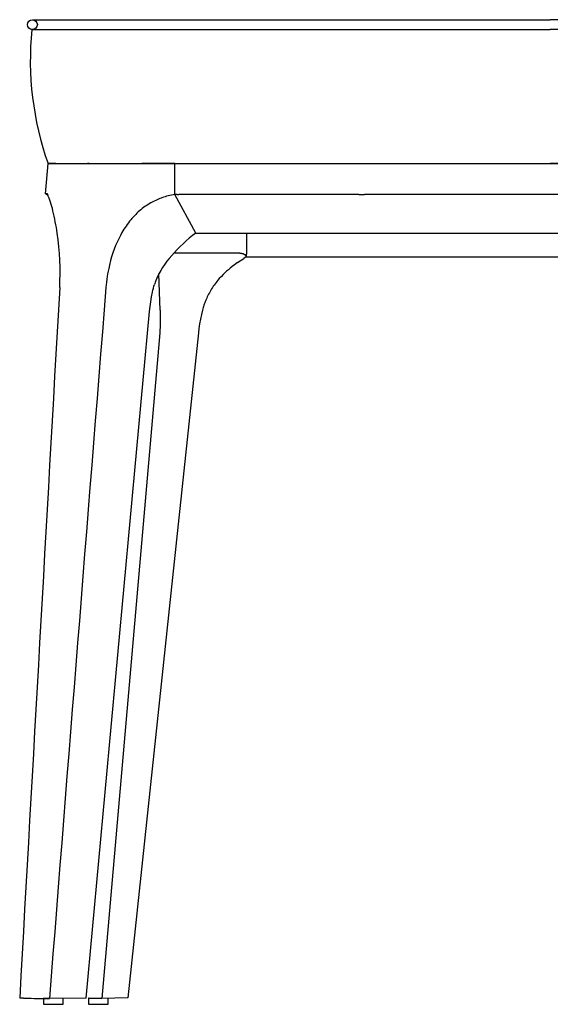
# Model space of a CAD drawing. Header units: centimetres. Extents: x 487 to 2964, y -18124 to -15477.
# Tile 2 of 9: x 520 to 787, y -16531 to -16035. Entities that reach past the tile are written whole.
import ezdxf

# ---------------------------------------------------------------- set-up
doc = ezdxf.new("R2010")
doc.units = ezdxf.units.CM
doc.layers.add('Livello 1', color=250, linetype='Continuous')

msp = doc.modelspace()

# ---------------------------------------------------------------- linework, layer by layer
at = {"layer": 'Livello 1'}
for p, q in [((526.03, -16035.26), (786.78, -16035.26)), ((1047.53, -16035.26), (786.78, -16035.26)), ((526.03, -16040.26), (786.78, -16040.26)), ((1047.53, -16040.26), (786.78, -16040.26)), ((532.58, -16122.93), (533.91, -16107.76)), ((533.91, -16107.76), (533.96, -16107.76)), ((533.91, -16107.76), (533.91, -16107.76)), ((534.25, -16107.76), (533.96, -16107.76)), ((534.26, -16107.76), (534.25, -16107.76)), ((534.26, -16107.76), (534.43, -16107.76)), ((534.81, -16107.76), (534.43, -16107.76)), ((537.89, -16107.76), (534.81, -16107.76)), ((537.89, -16107.76), (553.69, -16107.76)), ((553.89, -16107.76), (553.69, -16107.76)), ((554.6, -16107.76), (553.89, -16107.76)), ((554.6, -16107.76), (581.08, -16107.76)), ((581.58, -16107.76), (581.08, -16107.76)), ((597.66, -16107.76), (581.58, -16107.76)), ((597.66, -16123.25), (597.66, -16107.76)), ((597.66, -16107.76), (974.34, -16107.76)), ((532.59, -16122.93), (532.58, -16122.93)), ((533.89, -16123.75), (532.59, -16122.93)), ((532.59, -16122.93), (532.63, -16122.93)), ((532.9, -16122.93), (532.63, -16122.93)), ((532.9, -16122.93), (532.92, -16122.93)), ((590.9, -16125.08), (590.19, -16125.35)), ((591.26, -16124.95), (590.9, -16125.08)), ((598.98, -16123.25), (597.66, -16123.25)), ((608.27, -16142.76), (597.66, -16123.25)), ((598.98, -16123.25), (599.69, -16123.25)), ((690.36, -16123.25), (599.69, -16123.25)), ((690.36, -16123.25), (693.31, -16123.25)), ((880.25, -16123.25), (693.31, -16123.25)), ((582, -16129.91), (581.33, -16130.42)), ((582.69, -16129.41), (582, -16129.91)), ((583.38, -16128.93), (582.69, -16129.41)), ((584.09, -16128.47), (583.38, -16128.93)), ((584.8, -16128.02), (584.09, -16128.47)), ((585.66, -16127.52), (584.8, -16128.02)), ((586.73, -16126.93), (585.66, -16127.52)), ((587.41, -16126.59), (586.73, -16126.93)), ((588.1, -16126.26), (587.41, -16126.59)), ((588.79, -16125.94), (588.1, -16126.26)), ((589.49, -16125.64), (588.79, -16125.94)), ((590.19, -16125.35), (589.49, -16125.64)), ((576.76, -16134.66), (576.14, -16135.36)), ((577.4, -16133.98), (576.76, -16134.66)), ((578.03, -16133.33), (577.4, -16133.98)), ((578.68, -16132.71), (578.03, -16133.33)), ((579.35, -16132.09), (578.68, -16132.71)), ((580.03, -16131.49), (579.35, -16132.09)), ((580.67, -16130.95), (580.03, -16131.49)), ((581.33, -16130.42), (580.67, -16130.95)), ((572.66, -16139.97), (572.13, -16140.79)), ((573.21, -16139.16), (572.66, -16139.97)), ((573.77, -16138.36), (573.21, -16139.16)), ((574.35, -16137.57), (573.77, -16138.36)), ((574.95, -16136.79), (574.35, -16137.57)), ((575.54, -16136.07), (574.95, -16136.79)), ((576.14, -16135.36), (575.54, -16136.07)), ((570.32, -16143.92), (569.48, -16145.57)), ((571.12, -16142.47), (570.32, -16143.92)), ((571.62, -16141.63), (571.12, -16142.47)), ((572.13, -16140.79), (571.62, -16141.63)), ((608.27, -16142.76), (610.49, -16142.76)), ((610.49, -16142.76), (696.54, -16142.76)), ((633.85, -16142.76), (633.85, -16153.41)), ((696.54, -16142.76), (702.96, -16142.76)), ((702.96, -16142.76), (870.64, -16142.76)), ((777.79, -16142.76), (777.79, -16142.84)), ((567.92, -16149.06), (567.22, -16150.85)), ((568.68, -16147.29), (567.92, -16149.06)), ((569.48, -16145.57), (568.68, -16147.29)), ((565.94, -16154.66), (565.39, -16156.59)), ((566.55, -16152.75), (565.94, -16154.66)), ((567.22, -16150.85), (566.55, -16152.75)), ((630.46, -16152.83), (597.32, -16152.83)), ((630.46, -16152.83), (630.66, -16152.84)), ((630.66, -16152.84), (630.87, -16152.86)), ((630.87, -16152.86), (631.08, -16152.88)), ((631.08, -16152.88), (631.28, -16152.9)), ((631.28, -16152.9), (631.44, -16152.93)), ((631.44, -16152.93), (631.57, -16152.95)), ((631.57, -16152.95), (631.71, -16152.98)), ((631.71, -16152.98), (631.84, -16153.01)), ((631.84, -16153.01), (631.97, -16153.05)), ((631.97, -16153.05), (632.08, -16153.09)), ((632.08, -16153.09), (632.2, -16153.13)), ((632.2, -16153.13), (632.26, -16153.15)), ((632.26, -16153.15), (632.32, -16153.17)), ((632.32, -16153.17), (632.37, -16153.2)), ((632.37, -16153.2), (632.43, -16153.22)), ((633.72, -16154.69), (632.42, -16155.52)), ((632.43, -16153.22), (632.48, -16153.25)), ((632.48, -16153.25), (632.53, -16153.27)), ((632.53, -16153.27), (632.58, -16153.3)), ((632.58, -16153.3), (632.63, -16153.32)), ((632.63, -16153.32), (632.67, -16153.35)), ((632.67, -16153.35), (632.72, -16153.38)), ((632.72, -16153.38), (632.77, -16153.41)), ((632.77, -16153.41), (632.81, -16153.44)), ((632.81, -16153.44), (632.86, -16153.47)), ((632.86, -16153.47), (632.9, -16153.5)), ((632.9, -16153.5), (632.95, -16153.54)), ((632.95, -16153.54), (632.99, -16153.57)), ((632.99, -16153.57), (633.03, -16153.61)), ((633.03, -16153.61), (633.08, -16153.64)), ((633.08, -16153.64), (633.12, -16153.68)), ((633.12, -16153.68), (633.16, -16153.72)), ((633.16, -16153.72), (633.21, -16153.77)), ((633.21, -16153.77), (633.23, -16153.8)), ((633.23, -16153.8), (633.27, -16153.85)), ((633.27, -16153.85), (633.31, -16153.9)), ((633.31, -16153.9), (633.35, -16153.94)), ((633.35, -16153.94), (633.39, -16153.99)), ((633.39, -16153.99), (633.42, -16154.05)), ((633.42, -16154.05), (633.46, -16154.1)), ((633.46, -16154.1), (633.49, -16154.15)), ((633.49, -16154.15), (633.52, -16154.21)), ((633.52, -16154.21), (633.55, -16154.26)), ((633.55, -16154.26), (633.58, -16154.32)), ((633.58, -16154.32), (633.61, -16154.38)), ((633.61, -16154.38), (633.63, -16154.44)), ((633.63, -16154.44), (633.65, -16154.5)), ((633.65, -16154.5), (633.68, -16154.56)), ((633.68, -16154.56), (633.7, -16154.62)), ((633.7, -16154.62), (633.72, -16154.69)), ((633.72, -16154.69), (939.84, -16154.69)), ((564.81, -16158.87), (564.44, -16160.55)), ((565.39, -16156.59), (564.81, -16158.87)), ((626.69, -16159.53), (625.68, -16160.34)), ((627.73, -16158.74), (626.69, -16159.53)), ((629.3, -16157.6), (627.73, -16158.74)), ((629.3, -16157.6), (632.42, -16155.52)), ((563.7, -16164.63), (563.5, -16166)), ((563.92, -16163.27), (563.7, -16164.63)), ((564.17, -16161.91), (563.92, -16163.27)), ((564.44, -16160.55), (564.17, -16161.91)), ((590.44, -16181.48), (589.76, -16163.22)), ((621.16, -16164.54), (620.13, -16165.67)), ((622.01, -16163.66), (621.16, -16164.54)), ((622.88, -16162.81), (622.01, -16163.66)), ((623.77, -16161.98), (622.88, -16162.81)), ((624.72, -16161.15), (623.77, -16161.98)), ((625.68, -16160.34), (624.72, -16161.15)), ((563.18, -16168.74), (563.06, -16170.11)), ((563.33, -16167.37), (563.18, -16168.74)), ((563.5, -16166), (563.33, -16167.37)), ((586.95, -16170.49), (587.22, -16169.53)), ((587.22, -16169.53), (587.52, -16168.57)), ((587.88, -16167.5), (587.98, -16167.24)), ((617.11, -16169.54), (616.68, -16170.18)), ((617.56, -16168.91), (617.11, -16169.54)), ((618.01, -16168.29), (617.56, -16168.91)), ((618.48, -16167.67), (618.01, -16168.29)), ((618.97, -16167.06), (618.48, -16167.67)), ((619.46, -16166.45), (618.97, -16167.06)), ((620.13, -16165.67), (619.46, -16166.45)), ((586.03, -16174.85), (586.49, -16172.43)), ((586.49, -16172.43), (586.71, -16171.45)), ((586.71, -16171.45), (586.95, -16170.49)), ((614.41, -16174.11), (614.08, -16174.79)), ((614.76, -16173.44), (614.41, -16174.11)), ((615.12, -16172.78), (614.76, -16173.44)), ((615.49, -16172.12), (615.12, -16172.78)), ((615.87, -16171.47), (615.49, -16172.12)), ((616.27, -16170.83), (615.87, -16171.47)), ((616.68, -16170.18), (616.27, -16170.83)), ((585.3, -16179.73), (585.63, -16177.28)), ((585.63, -16177.28), (586.03, -16174.85)), ((612.18, -16179.66), (612, -16180.26)), ((612.37, -16179.06), (612.18, -16179.66)), ((612.58, -16178.46), (612.37, -16179.06)), ((612.79, -16177.86), (612.58, -16178.46)), ((613.01, -16177.27), (612.79, -16177.86)), ((613.3, -16176.56), (613.01, -16177.27)), ((613.77, -16175.48), (613.3, -16176.56)), ((614.08, -16174.79), (613.77, -16175.48)), ((553.15, -16527.99), (585.04, -16182.18)), ((585.04, -16182.18), (585.3, -16179.73)), ((611.13, -16183.77), (610.65, -16186.07)), ((611.67, -16181.48), (611.13, -16183.77)), ((611.83, -16180.87), (611.67, -16181.48)), ((612, -16180.26), (611.83, -16180.87)), ((610.24, -16188.38), (609.89, -16190.7)), ((610.65, -16186.07), (610.24, -16188.38)), ((590.27, -16193.04), (561.07, -16528.11)), ((609.61, -16193.04), (574.01, -16527.86)), ((609.89, -16190.7), (609.61, -16193.04)), ((521.61, -16528.04), (519.64, -16527.99)), ((521.61, -16528.04), (522.44, -16528.07)), ((553.15, -16527.99), (534.59, -16528.11)), ((554.07, -16528.02), (561.07, -16528.11)), ((574.01, -16527.86), (561.07, -16528.11))]:
    msp.add_line(p, q, dxfattribs=at)
for points in [[(525.76, -16040.25, 0.110445), (533.91, -16107.76), (786.78, -16107.76)], [(1047.8, -16040.25, -0.110445), (1039.64, -16107.76), (786.78, -16107.76)]]:
    msp.add_lwpolyline(points, format="xyb", dxfattribs=at)
for points in [[(531.57, -16531.11), (541.57, -16531.11), (541.57, -16528.12), (531.57, -16528.02)], [(554.2, -16531.11), (564.2, -16531.11), (564.21, -16528.12), (554.2, -16528.02)]]:
    msp.add_lwpolyline(points, close=True, dxfattribs=at)
msp.add_circle((526.03, -16037.76), 2.5, dxfattribs=at)
for centre, radius, start, end in [((532.96, -16125.12), 2.19, 73.6319, 91.057), ((488.54, -16142.37), 49.02, 12.8191, 23.2449), ((602.48, -16154.26), 31.38, 98.8396, 110.9473), ((413.61, -16161.37), 126.32, 8.4739, 13.6847), ((400.01, -16162.74), 139.97, 356.9797, 8.2055), ((648.48, -16197.5), 67.92, 126.2971, 140.2735), ((624.59, -16181.09), 39.15, 136.3963, 158.4447), ((629.19, -16153.57), 4.66, 346.1968, 1.9686), ((621.63, -16179.71), 35.89, 160.1088, 161.9171), ((621.85, -16179.79), 36.12, 158.7622, 159.6595), ((285871.05, -32412.48), 285793.19, 176.7419766, 176.8138372), ((335191.44, -42960.18), 335699.06, 175.4227106, 175.4840059), ((510.95, -16186.07), 79.63, 354.984, 3.3058), ((531.55, -15775.32), 752.8, 269.30649, 270.23118)]:
    msp.add_arc(centre, radius, start, end, dxfattribs=at)

doc.saveas('drawing.dxf')
